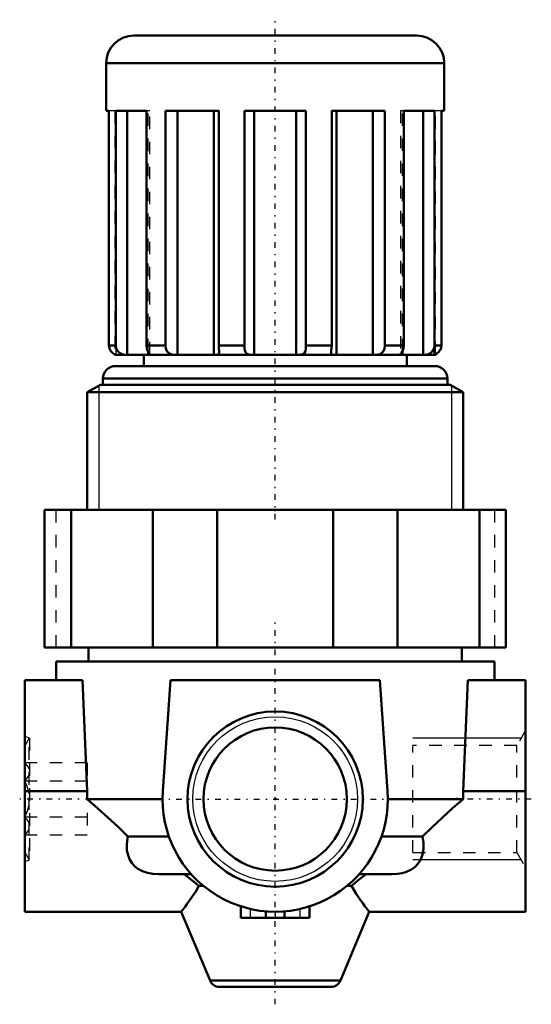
# Model space of a CAD drawing. Header units: millimetres. Extents: x -20.4 to 20.4, y -16.4 to 62.3.
import ezdxf

# ---------------------------------------------------------------- set-up
doc = ezdxf.new("R2010")
doc.units = ezdxf.units.MM
doc.linetypes.add('Center', pattern=[1.5, 0.45, -0.5, 0.05, -0.5])
doc.linetypes.add('Dashed', pattern=[2, 1, -1])
for name, color, linetype, lineweight in [('AM_4', 7, 'Continuous', 50), ('AM_5', 3, 'Continuous', 25), ('AM_7', 7, 'Center', 25), ('AM_9', 6, 'Dashed', 25), ('ConnectionPoints', 7, 'Continuous', 50)]:
    doc.layers.add(name, color=color, linetype=linetype, lineweight=lineweight)

msp = doc.modelspace()

# ---------------------------------------------------------------- linework, layer by layer
at = {"layer": 'AM_4'}
for p, q in [((-11.3, 61), (11.3, 61)), ((-13.5, 58.8), (13.5, 58.8)), ((-13.5, 58.8), (-13.5, 55)), ((13.5, 55), (13.5, 58.8)), ((-13.275, 55), (-13.5, 55)), ((-13.275, 36.25), (-13.275, 55)), ((-12.723, 55), (-12.723, 36.25)), ((-10.27, 55), (-12.723, 55)), ((-11.826, 35.502), (-11.826, 55)), ((-10.27, 36.25), (-10.27, 55)), ((-8.762, 55), (-8.762, 36.25)), ((-4.513, 55), (-8.762, 55)), ((-7.792, 35.502), (-7.792, 55)), ((-4.898, 35.502), (-4.898, 55)), ((-4.513, 36.25), (-4.513, 55)), ((-2.454, 55), (-2.454, 36.25)), ((2.454, 55), (-2.454, 55)), ((-1.671, 35.502), (-1.671, 55)), ((1.671, 35.502), (1.671, 55)), ((2.454, 36.25), (2.454, 55)), ((4.513, 55), (4.513, 36.25)), ((8.762, 55), (4.513, 55)), ((4.898, 35.502), (4.898, 55)), ((7.792, 35.502), (7.792, 55)), ((8.762, 36.25), (8.762, 55)), ((10.27, 55), (10.27, 36.25)), ((12.723, 55), (10.27, 55)), ((11.826, 35.502), (11.826, 55)), ((12.723, 36.25), (12.723, 55)), ((13.275, 55), (13.275, 36.25)), ((13.5, 55), (13.275, 55)), ((-13.275, 36.25), (-12.723, 36.25)), ((-10.27, 36.25), (-8.762, 36.25)), ((-4.513, 36.25), (-2.454, 36.25)), ((2.454, 36.25), (4.513, 36.25)), ((8.762, 36.25), (10.27, 36.25)), ((12.723, 36.25), (13.275, 36.25)), ((-12.8, 35.538), (-12.8, 35.502)), ((-12.8, 35.502), (-12.69, 35.502)), ((-12.75, 35.5), (12.75, 35.5)), ((-11.826, 35.502), (-10.155, 35.502)), ((-10.5, 35.5), (-10.5, 34.6)), ((-10.155, 35.502), (-10.155, 35.782)), ((-7.792, 35.502), (-4.898, 35.502)), ((-1.671, 35.502), (1.671, 35.502)), ((4.898, 35.502), (7.792, 35.502)), ((10.155, 35.502), (10.155, 35.787)), ((10.155, 35.502), (11.826, 35.502)), ((10.5, 34.6), (10.5, 35.5)), ((12.69, 35.502), (12.8, 35.502)), ((12.8, 35.502), (12.8, 35.538)), ((-12.75, 34.6), (12.75, 34.6)), ((-13.961, 33.1), (-15, 32.5)), ((-13.961, 33.1), (13.961, 33.1)), ((-13.75, 33.6), (-13.75, 33.1)), ((-13.75, 33.6), (13.75, 33.6)), ((13.75, 33.1), (13.75, 33.6)), ((15, 32.5), (13.961, 33.1)), ((-15, 32.5), (15, 32.5)), ((-15, 32.5), (-15, 23.1)), ((15, 23.1), (15, 32.5)), ((-18.428, 23.1), (-18.428, 12.1)), ((18.428, 23.1), (-18.428, 23.1)), ((-16.302, 23.1), (-16.302, 12.1)), ((-9.759, 23.1), (-9.759, 12.1)), ((-4.627, 23.1), (-4.627, 12.1)), ((4.627, 23.1), (4.627, 12.1)), ((9.759, 23.1), (9.759, 12.1)), ((16.302, 23.1), (16.302, 12.1)), ((18.428, 23.1), (18.428, 12.1)), ((18.428, 12.1), (-18.428, 12.1)), ((-14.9, 12.1), (-14.9, 11)), ((14.9, 11), (14.9, 12.1)), ((-17.5, 11), (17.5, 11)), ((-17.5, 11), (-17.5, 9.5)), ((17.5, 9.5), (17.5, 11)), ((-20, 9.5), (-20, -9)), ((-15.375, 9.5), (-20, 9.5)), ((-15.375, 9.5), (-15.021, 0.628)), ((-8.358, 9.5), (-8.978, 0.628)), ((8.358, 9.5), (-8.358, 9.5)), ((8.978, 0.628), (8.358, 9.5)), ((15.021, 0.628), (15.375, 9.5)), ((20, 9.5), (15.375, 9.5)), ((20, 9.5), (20, -9)), ((-15.021, 0.628), (-20, 0.628)), ((-15.021, 0.628), (-15.008, 0)), ((15.008, 0), (15.021, 0.628)), ((20, 0.628), (15.021, 0.628)), ((-15.008, 0), (-9, 0)), ((9, 0), (15.008, 0)), ((-11.758, -3), (-8.485, -3)), ((8.485, -3), (11.758, -3)), ((-9.341, -6), (-6.708, -6)), ((6.708, -6), (9.341, -6)), ((-6.088, -6.946), (-5.723, -6.946)), ((5.723, -6.946), (6.088, -6.946)), ((-2.75, -8.57), (-2.75, -9.5)), ((2.75, -8.57), (2.75, -9.5)), ((-20, -9), (-7.497, -9)), ((-7.501, -8.998), (-5.205, -14.508)), ((-0.75, -8.969), (-0.75, -9.5)), ((0.75, -8.969), (0.75, -9.5)), ((5.205, -14.508), (7.501, -8.998)), ((7.497, -9), (20, -9)), ((2.75, -9.5), (-2.75, -9.5)), ((-5.205, -14.508), (5.205, -14.508)), ((-4.467, -15), (4.467, -15))]:
    msp.add_line(p, q, dxfattribs=at)
for points in [[(-13.275, 36.25), (-13.234, 36.003), (-13.118, 35.784), (-12.988, 35.648), (-12.853, 35.559), (-12.753, 35.519), (-12.693, 35.504), (-12.685, 35.502)], [(-11.826, 35.502), (-11.948, 35.505), (-12.126, 35.528), (-12.322, 35.593), (-12.483, 35.699), (-12.607, 35.842), (-12.694, 36.037), (-12.723, 36.25)], [(-10.27, 36.25), (-10.238, 36.003), (-10.156, 35.784), (-10.078, 35.648), (-10.022, 35.559), (-10.01, 35.528)], [(-7.792, 35.502), (-7.996, 35.505), (-8.223, 35.528), (-8.43, 35.593), (-8.578, 35.698), (-8.679, 35.842), (-8.742, 36.037), (-8.762, 36.25)], [(-4.513, 36.25), (-4.499, 36.003), (-4.472, 35.784), (-4.466, 35.693)], [(-1.671, 35.502), (-1.901, 35.505), (-2.116, 35.528), (-2.279, 35.593), (-2.374, 35.699), (-2.424, 35.842), (-2.448, 36.037), (-2.454, 36.25)], [(2.454, 36.25), (2.446, 36.003), (2.409, 35.784), (2.339, 35.648), (2.217, 35.559), (2.064, 35.519), (1.874, 35.504), (1.671, 35.502)], [(4.466, 35.69), (4.466, 35.699), (4.479, 35.842), (4.502, 36.037), (4.513, 36.25)], [(8.762, 36.25), (8.735, 36.003), (8.646, 35.784), (8.519, 35.648), (8.346, 35.559), (8.164, 35.519), (7.969, 35.504), (7.792, 35.502)], [(10.01, 35.528), (10.01, 35.528), (10.043, 35.593), (10.11, 35.698), (10.183, 35.842), (10.246, 36.037), (10.27, 36.25)], [(12.723, 36.25), (12.684, 36.003), (12.565, 35.784), (12.417, 35.648), (12.239, 35.559), (12.076, 35.519), (11.93, 35.504), (11.826, 35.502)], [(12.685, 35.502), (12.698, 35.505), (12.78, 35.528), (12.913, 35.593), (13.044, 35.699), (13.158, 35.842), (13.245, 36.037), (13.275, 36.25)], [(-10.01, 35.528), (-10.012, 35.519), (-10.056, 35.504), (-10.155, 35.502)], [(-4.466, 35.693), (-4.468, 35.648), (-4.506, 35.559), (-4.589, 35.519), (-4.724, 35.504), (-4.898, 35.502)], [(4.898, 35.502), (4.703, 35.505), (4.558, 35.528), (4.483, 35.593), (4.466, 35.69)], [(10.155, 35.502), (10.047, 35.505), (10.01, 35.528)], [(-15.008, 0), (-14.175, -0.725), (-13.352, -1.464), (-12.542, -2.224), (-11.758, -3)], [(11.758, -3), (12.524, -2.241), (13.325, -1.49), (14.157, -0.74), (15.008, 0)], [(-9.341, -6), (-9.348, -6), (-9.778, -5.977), (-10.209, -5.901), (-10.605, -5.768), (-10.972, -5.566), (-11.23, -5.356), (-11.448, -5.104), (-11.624, -4.812), (-11.751, -4.488), (-11.834, -4.099), (-11.855, -3.683), (-11.826, -3.344), (-11.758, -3)], [(11.758, -3), (11.843, -3.485), (11.847, -3.977), (11.766, -4.437), (11.59, -4.879), (11.395, -5.174), (11.139, -5.439), (10.837, -5.652), (10.477, -5.819), (10.133, -5.919), (9.765, -5.979), (9.341, -6)], [(-7.259, -6), (-6.643, -6.469), (-6.356, -6.707), (-6.088, -6.946)], [(6.088, -6.946), (6.351, -6.711), (6.636, -6.475), (7.259, -6)], [(-6.088, -6.946), (-6.345, -7.375), (-6.596, -7.762), (-6.834, -8.108), (-7.048, -8.405), (-7.195, -8.603), (-7.317, -8.763), (-7.411, -8.886), (-7.473, -8.965), (-7.499, -8.998), (-7.5, -9)], [(7.5, -9), (7.491, -8.988), (7.447, -8.933), (7.369, -8.831), (7.268, -8.699), (7.142, -8.532), (6.99, -8.326), (6.818, -8.085), (6.648, -7.84), (6.468, -7.569), (6.088, -6.946)]]:
    msp.add_lwpolyline(points, dxfattribs=at)
for radius in [7, 5.723]:
    msp.add_circle((0, 0), radius, dxfattribs=at)
for centre, radius, start, end in [((-11.3, 58.8), 2.2, 90, 180), ((11.3, 58.8), 2.2, 0, 90), ((-12.75, 36.25), 0.75, 266.17745, 270), ((12.75, 36.25), 0.75, 270, 273.82255), ((-12.75, 33.6), 1, 90, 180), ((12.75, 33.6), 1, 0, 90), ((0, 0), 9, 176, 4), ((-4.467, -14.2), 0.8, 202.62, 270), ((4.467, -14.2), 0.8, 270, 337.38)]:
    msp.add_arc(centre, radius, start, end, dxfattribs=at)
at = {"layer": 'AM_5'}
for p, q in [((-14.08, 33.031), (-14.08, 23.1)), ((14.08, 33.031), (14.08, 23.1)), ((19.633, 4.864), (11, 4.864)), ((19.633, -4.864), (11, -4.864))]:
    msp.add_line(p, q, dxfattribs=at)
msp.add_circle((0, 0), 6.578, dxfattribs=at)
at = {"layer": 'AM_7'}
for p, q in [((0, 22.35), (0, 62.275)), ((0, -16.4), (0, 14.4)), ((-11.6, 0), (-20.4, 0)), ((20.45, 0), (10.55, 0)), ((-9.45, 0), (9.45, 0))]:
    msp.add_line(p, q, dxfattribs=at)
at = {"layer": 'AM_9'}
for p, q in [((-12.723, 55), (-13.275, 55)), ((-12.8, 55), (-12.8, 35.538)), ((-12.69, 35.502), (-12.69, 55)), ((-12.685, 35.5), (-12.685, 55)), ((-10.01, 55), (-10.27, 55)), ((-10.155, 35.782), (-10.155, 55)), ((-10.01, 35.528), (-10.01, 55)), ((-4.466, 55), (-4.513, 55)), ((-4.466, 35.691), (-4.466, 55)), ((4.513, 55), (4.466, 55)), ((4.466, 55), (4.466, 35.691)), ((10.27, 55), (10.01, 55)), ((10.01, 55), (10.01, 35.528)), ((10.155, 35.787), (10.155, 55)), ((12.685, 55), (12.685, 35.5)), ((12.69, 35.502), (12.69, 55)), ((13.275, 55), (12.723, 55)), ((12.8, 35.538), (12.8, 55)), ((-4.898, 35.502), (-4.716, 35.505)), ((-4.466, 35.676), (-4.466, 35.69)), ((12.701, 35.506), (12.693, 35.504)), ((-17.5, 12.1), (-17.5, 23.1)), ((17.5, 23.1), (17.5, 12.1)), ((-19.626, 4.864), (-20, 5)), ((-19.646, 4.864), (-20, 4.25)), ((-19.626, 4.864), (-19.646, 4.864)), ((-19.646, -4.864), (-19.646, 4.864)), ((-19.626, 4.864), (-19.626, -4.864)), ((20, 5.5), (19.297, 4.283)), ((19.297, 4.283), (11, 4.283)), ((11, -4.283), (11, 4.283)), ((19.297, -4.283), (19.297, 4.283)), ((-19.987, 2.887), (-20, 2.9)), ((-15, 2.887), (-19.987, 2.887)), ((-15, 2.887), (-15, -2.887)), ((-15, 1.443), (-19.987, 1.443)), ((-15, -1.443), (-19.987, -1.443)), ((-20, -2.9), (-19.987, -2.887)), ((-15, -2.887), (-19.987, -2.887)), ((-20, -4.25), (-19.646, -4.864)), ((11, -4.283), (19.297, -4.283)), ((19.297, -4.283), (20, -5.5)), ((-20, -5), (-19.626, -4.864)), ((-19.646, -4.864), (-19.626, -4.864)), ((-2, -8.775), (-2, -9.5)), ((0, -9), (0, -9.5)), ((2, -9.5), (2, -8.775))]:
    msp.add_line(p, q, dxfattribs=at)
for points in [[(-19.637, 2.38), (-19.71, 2.54), (-19.832, 2.716), (-19.987, 2.887)], [(-19.987, 1.443), (-19.738, 1.744), (-19.653, 1.906), (-19.643, 1.933)], [(-19.634, 0.414), (-19.665, 0.572), (-19.821, 1.074), (-19.987, 1.443)], [(-19.987, -1.443), (-19.769, -0.934), (-19.643, -0.467)], [(-19.637, -1.95), (-19.71, -1.79), (-19.832, -1.614), (-19.987, -1.443)], [(-19.987, -2.887), (-19.738, -2.586), (-19.653, -2.424), (-19.643, -2.397)], [(-8.27, -3.55), (-8.356, -3.344), (-8.485, -3)], [(-6.708, -6), (-6.708, -6), (-6.729, -5.977), (-6.795, -5.901), (-6.909, -5.768), (-7.072, -5.566), (-7.161, -5.451)]]:
    msp.add_lwpolyline(points, dxfattribs=at)
at = {"layer": 'ConnectionPoints'}
for p in [(0, 23.1), (0, 0), (14.5, 0)]:
    msp.add_point(p, dxfattribs=at)

doc.saveas('drawing.dxf')
